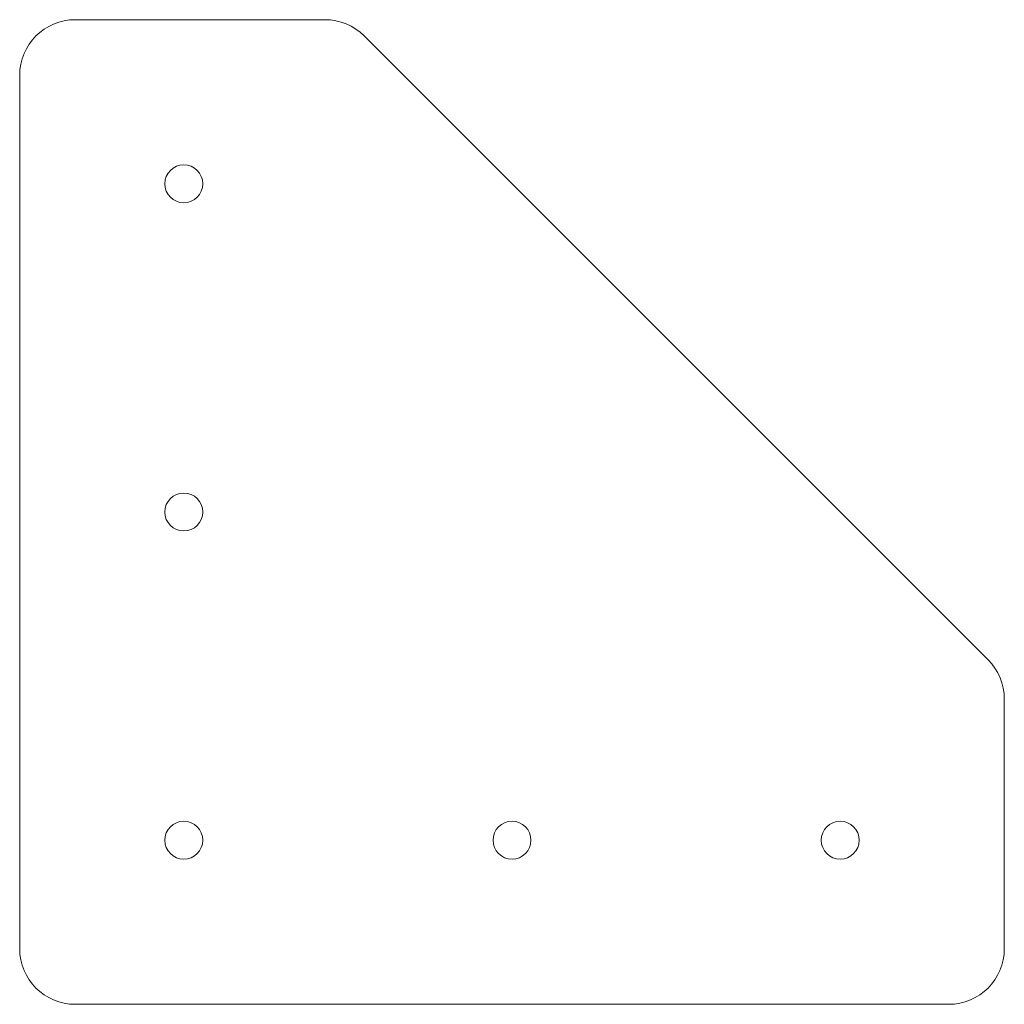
# Model space of a CAD drawing. Header units: inches. Extents: x -0.56 to 2.81, y -0.56 to 2.81.
import ezdxf

# ---------------------------------------------------------------- set-up
doc = ezdxf.new("R2010")
doc.units = ezdxf.units.IN
doc.header["$MEASUREMENT"] = 0

msp = doc.modelspace()

# ---------------------------------------------------------------- linework, layer by layer
at = {"color": 7, "linetype": 'Continuous', "lineweight": 15}
for p, q in [((0.4835, 2.8125), (-0.3719, 2.8125)), ((2.7567, 0.6183), (0.6183, 2.7567)), ((-0.5625, 2.6219), (-0.5625, -0.3719)), ((2.8125, -0.3719), (2.8125, 0.4835)), ((-0.3719, -0.5625), (2.6219, -0.5625))]:
    msp.add_line(p, q, dxfattribs=at)
for centre in [(0, 2.25), (0, 1.125), (0, 0), (1.125, 0), (2.25, 0)]:
    msp.add_circle(centre, 0.065, dxfattribs=at)
for centre, start, end in [((-0.3719, 2.6219), 90, 180), ((0.4835, 2.6219), 45, 90), ((2.6219, 0.4835), 0, 45), ((-0.3719, -0.3719), 180, 270), ((2.6219, -0.3719), 270, 0)]:
    msp.add_arc(centre, 0.1906, start, end, dxfattribs=at)

doc.saveas('drawing.dxf')
